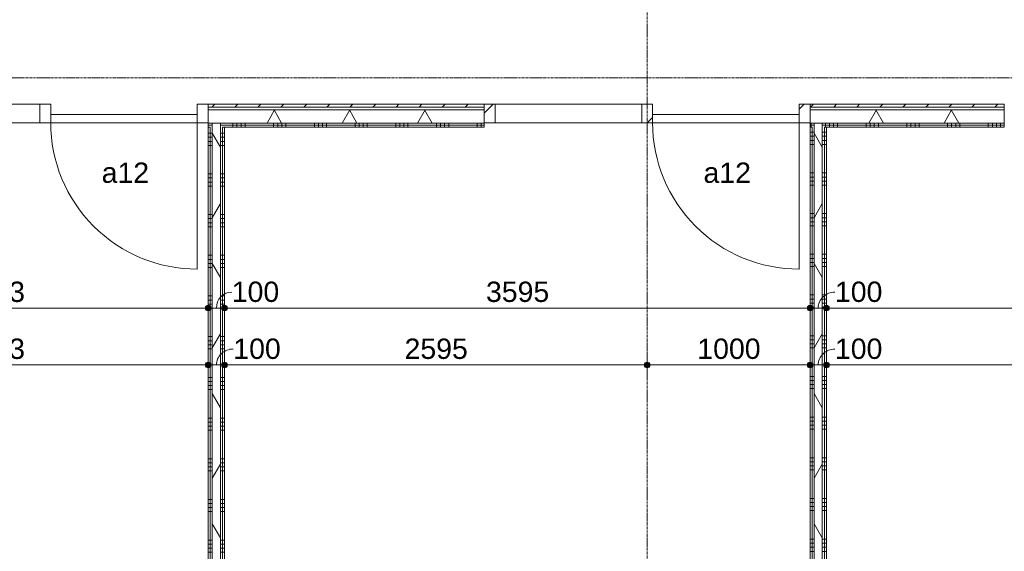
# Model space of a CAD drawing. Header units: millimetres. Extents: x 24169 to 70836, y -5250 to 32049.
# Tile 32 of 46: x 53397 to 59442, y 2491 to 5757. Entities that reach past the tile are written whole.
import ezdxf

# ---------------------------------------------------------------- set-up
doc = ezdxf.new("R2010")
doc.units = ezdxf.units.MM
doc.linetypes.add('stramien', pattern=[22.225, 12.7, -3.175, 3.175, -3.175])
doc.layers.add('00_Algemeen', color=7, linetype='Continuous', lineweight=9, true_color=0x00a600)
for name, color, linetype, lineweight in [('00_Algemeen-50', 7, 'Continuous', 9), ('22_Metselwerk', 7, 'Continuous', 18), ('30_Kozijnen-ramen-deuren', 7, 'Continuous', 9)]:
    doc.layers.add(name, color=color, linetype=linetype, lineweight=lineweight)
doc.styles.add('Arial_1', font='arial.ttf', dxfattribs={"height": 125})
doc.dimstyles.new('00_AEE_maatvoering_2_5mm', dxfattribs={"dimscale": 304.8, "dimtxt": 127.532425, "dimasz": 0.459318, "dimexe": 0.246063, "dimexo": 0.0625, "dimgap": 0, "dimtad": 1, "dimdec": 0, "dimzin": 0, "dimdsep": 46, "dimtxsty": 'Arial_1', "dimblk1": 'DOTSMALL', "dimblk2": 'DOTSMALL', "dimsah": 1, "dimcen": 0.09, "dimdle": 0.246063, "dimazin": 0, "dimtfac": 1, "dimtdec": 4, "dimtix": 1, "dimtmove": 0, "dimatfit": 3, "dimfxl": 0.246063, "dimfxlon": 1, "dimtvp": 1, "dimtolj": 1, "dimtzin": 0, "dimarcsym": 2})
doc.dimstyles.new('00_AEE_maatvoering_2_5mm_1', dxfattribs={"dimscale": 304.8, "dimtxt": 127.532425, "dimasz": 0.459318, "dimexe": 0.246063, "dimexo": 0.0625, "dimgap": 0, "dimtad": 1, "dimdec": 0, "dimzin": 0, "dimdsep": 46, "dimtxsty": 'Arial_1', "dimblk1": 'DOTSMALL', "dimblk2": 'DOTSMALL', "dimsah": 1, "dimcen": 0.09, "dimdle": 0.246063, "dimazin": 0, "dimtfac": 1, "dimtdec": 4, "dimtix": 1, "dimtmove": 1, "dimatfit": 3, "dimfxl": 0.246063, "dimfxlon": 1, "dimtvp": 1, "dimtolj": 1, "dimtzin": 0, "dimarcsym": 2})
pattern_1 = [(270, (55030.64, 5202.5), (250, 9e-13), []), (270, (55005.64, 5202.5), (250, 9e-13), []), (270, (54980.64, 5202.5), (250, 9e-13), []), (270, (54955.64, 5202.5), (250, 9e-13), [])]
pattern_2 = [(60, (30249.4, 0), (-346.41, 200), []), (120, (30249.4, 0), (-346.41, -200), [])]
pattern_3 = [(180, (54654.4, 2484.65), (-5e-13, -250), []), (180, (54654.4, 2509.65), (-5e-13, -250), []), (180, (54654.4, 2534.65), (-5e-13, -250), []), (180, (54654.4, 2559.65), (-5e-13, -250), [])]
pattern_4 = [(180, (58349.4, 2490.58), (-5e-13, -250), []), (180, (58349.4, 2515.58), (-5e-13, -250), []), (180, (58349.4, 2540.58), (-5e-13, -250), []), (180, (58349.4, 2565.58), (-5e-13, -250), [])]
pattern_5 = [(270, (60418.37, 5202.5), (250, 9e-13), []), (270, (60393.37, 5202.5), (250, 9e-13), []), (270, (60368.37, 5202.5), (250, 9e-13), []), (270, (60343.37, 5202.5), (250, 9e-13), [])]
pattern_6 = [(225, (27483, 5150), (106.066, -106.066), [])]

# ---------------------------------------------------------------- blocks, each defined once
blk = doc.blocks.new('32_AEE_VO_FIX_Binnendeuren - D_1800x2300_Deur_zijlicht rechts 900 lariks HPL grijs-V2-02 tweede verdieping - C')
at = {"layer": '30_Kozijnen-ramen-deuren', "true_color": 0xc0c0c0}
h = blk.add_hatch(dxfattribs=at)
h.set_pattern_fill('FP_58', color=9, style=0, pattern_type=2)
h.set_pattern_definition(pattern_6)
h.paths.add_polyline_path([(-517, 25.5), (-517, -88.5), (-450, -88.5), (-450, 25.5)])
h.paths.add_polyline_path([(1484, 25.5), (1417, 25.5), (1417, -88.5), (1484, -88.5), (1484, -52.5)])
h = blk.add_hatch(dxfattribs=at)
h.set_pattern_fill('FP_58', color=9, style=0, pattern_type=2)
h.set_pattern_definition(pattern_6)
h.paths.add_polyline_path([(450, 25.5), (450, -88.5), (517, -88.5), (517, 25.5)])
at = {"layer": '30_Kozijnen-ramen-deuren'}
for p, q in [((-450, 25.5), (-517, 25.5)), ((450, 25.5), (-450, 25.5)), ((-450, 25.5), (-450, -24.5)), ((-450, -88.5), (-450, 25.5)), ((450, -24.5), (450, 25.5)), ((517, 25.5), (450, 25.5)), ((450, 25.5), (450, -88.5)), ((1417, 25.5), (517, 25.5)), ((517, -88.5), (517, 25.5)), ((1417, 25.5), (1417, -88.5)), ((1484, 25.5), (1417, 25.5)), ((-450, -24.5), (450, -24.5)), ((-517, -88.5), (-450, -88.5)), ((450, -88.5), (517, -88.5)), ((517, -88.5), (1417, -88.5)), ((1417, -88.5), (1484, -88.5))]:
    blk.add_line(p, q, dxfattribs=at)
blk = doc.blocks.new('32_AEE_VO_FIX_Binnendeuren - D_1800x2300_Deur_zijlicht rechts 900 lariks HPL grijs-V3-02 tweede verdieping - C')
at = {"layer": '30_Kozijnen-ramen-deuren', "true_color": 0xc0c0c0}
h = blk.add_hatch(dxfattribs=at)
h.set_pattern_fill('FP_59', color=9, style=0, pattern_type=2)
h.set_pattern_definition([(225, (23788, 5150), (106.066, -106.066), [])])
h.paths.add_polyline_path([(-450, 25.5), (-517, 25.5), (-517, -88.5), (-450, -88.5), (-450, -52.5)])
h.paths.add_polyline_path([(1484, 25.5), (1417, 25.5), (1417, -88.5), (1484, -88.5), (1484, -52.5)])
at = {"layer": '30_Kozijnen-ramen-deuren'}
for p, q in [((-450, 25.5), (-517, 25.5)), ((450, 25.5), (-450, 25.5)), ((-450, 25.5), (-450, -24.5)), ((-450, -88.5), (-450, 25.5)), ((450, -24.5), (450, 25.5)), ((517, 25.5), (450, 25.5)), ((450, 25.5), (450, -88.5)), ((1417, 25.5), (517, 25.5)), ((517, -88.5), (517, 25.5)), ((1417, 25.5), (1417, -88.5)), ((1484, 25.5), (1417, 25.5)), ((-450, -24.5), (450, -24.5)), ((-517, -88.5), (-450, -88.5)), ((450, -88.5), (517, -88.5)), ((517, -88.5), (1417, -88.5)), ((1417, -88.5), (1484, -88.5))]:
    blk.add_line(p, q, dxfattribs=at)
blk = doc.blocks.new('30_AEE_VO_draairichting - 30_AEE_VO_draairichting-8193140-02 tweede verdieping - C')
at = {"layer": '30_Kozijnen-ramen-deuren'}
blk.add_line((-450, 900), (-450, 0), dxfattribs=at)
blk.add_arc((-450, 0), 900, 360, 90, dxfattribs=at)
blk = doc.blocks.new('DIMBLOCK44-02 tweede verdieping - C')
at = {"layer": '00_Algemeen-50', "transparency": 16777216}
h = blk.add_hatch(color=256, dxfattribs=at)
edge = h.paths.add_edge_path()
edge.add_arc((51911.9, 3985.7), 17.5, 0, 360)
h = blk.add_hatch(color=256, dxfattribs=at)
edge = h.paths.add_edge_path()
edge.add_arc((54554.4, 3985.7), 17.5, 0, 360)
for p, q in [((51911.9, 3985.7), (51911.9, 4060.7)), ((54554.4, 3985.7), (54554.4, 4060.7)), ((51911.9, 3985.7), (54554.4, 3985.7)), ((51911.9, 3985.7), (51911.9, 3910.7)), ((54554.4, 3985.7), (54554.4, 3910.7))]:
    blk.add_line(p, q, dxfattribs=at)
for centre in [(51911.9, 3985.7), (54554.4, 3985.7)]:
    blk.add_circle(centre, 17.5, dxfattribs=at)
at = {"layer": '00_Algemeen-50', "color": 0, "transparency": 16777216, "insert": (53040.9, 4148), "char_height": 125, "width": 461.471, "attachment_point": 1, "line_spacing_factor": 0.941778, "style": 'Arial_1'}
blk.add_mtext('2643', dxfattribs=at)
blk = doc.blocks.new('_DotSmall')
at = {"color": 0, "linetype": 'ByBlock', "const_width": 0.5}
blk.add_lwpolyline([(-0.0625, 0, 1), (0.0625, 0, 1)], format="xyb", close=True, dxfattribs=at)
blk = doc.blocks.new('DIMBLOCK45-02 tweede verdieping - C')
at = {"layer": '00_Algemeen-50', "transparency": 16777216}
h = blk.add_hatch(color=256, dxfattribs=at)
edge = h.paths.add_edge_path()
edge.add_arc((54554.4, 3985.7), 17.5, 0, 360)
h = blk.add_hatch(color=256, dxfattribs=at)
edge = h.paths.add_edge_path()
edge.add_arc((54654.4, 3985.7), 17.5, 0, 360)
for p, q in [((54554.4, 3985.7), (54554.4, 4060.7)), ((54654.4, 3985.7), (54654.4, 4060.7)), ((54554.4, 3985.7), (54654.4, 3985.7)), ((54554.4, 3985.7), (54554.4, 3910.7)), ((54654.4, 3985.7), (54654.4, 3910.7))]:
    blk.add_line(p, q, dxfattribs=at)
for centre in [(54554.4, 3985.7), (54654.4, 3985.7)]:
    blk.add_circle(centre, 17.5, dxfattribs=at)
blk.add_ellipse((54698.8, 3985.7), major_axis=(0, 98.1), ratio=0.962758, start_param=0, end_param=1.570796, dxfattribs=at)
at = {"layer": '00_Algemeen-50', "color": 0, "transparency": 16777216, "insert": (54698.8, 4148), "char_height": 125, "width": 346.103, "attachment_point": 1, "line_spacing_factor": 0.941778, "style": 'Arial_1'}
blk.add_mtext('100', dxfattribs=at)
blk = doc.blocks.new('DIMBLOCK46-02 tweede verdieping - C')
at = {"layer": '00_Algemeen-50', "transparency": 16777216}
h = blk.add_hatch(color=256, dxfattribs=at)
edge = h.paths.add_edge_path()
edge.add_arc((54654.4, 3985.7), 17.5, 0, 360)
h = blk.add_hatch(color=256, dxfattribs=at)
edge = h.paths.add_edge_path()
edge.add_arc((58249.4, 3985.7), 17.5, 0, 360)
for p, q in [((54654.4, 3985.7), (54654.4, 4060.7)), ((58249.4, 3985.7), (58249.4, 4060.7)), ((54654.4, 3985.7), (58249.4, 3985.7)), ((54654.4, 3985.7), (54654.4, 3910.7)), ((58249.4, 3985.7), (58249.4, 3910.7))]:
    blk.add_line(p, q, dxfattribs=at)
for centre in [(54654.4, 3985.7), (58249.4, 3985.7)]:
    blk.add_circle(centre, 17.5, dxfattribs=at)
at = {"layer": '00_Algemeen-50', "color": 0, "transparency": 16777216, "insert": (56259.6, 4148), "char_height": 125, "width": 461.471, "attachment_point": 1, "line_spacing_factor": 0.941778, "style": 'Arial_1'}
blk.add_mtext('3595', dxfattribs=at)
blk = doc.blocks.new('DIMBLOCK47-02 tweede verdieping - C')
at = {"layer": '00_Algemeen-50', "transparency": 16777216}
h = blk.add_hatch(color=256, dxfattribs=at)
edge = h.paths.add_edge_path()
edge.add_arc((58249.4, 3985.7), 17.5, 0, 360)
h = blk.add_hatch(color=256, dxfattribs=at)
edge = h.paths.add_edge_path()
edge.add_arc((58349.4, 3985.7), 17.5, 0, 360)
for p, q in [((58249.4, 3985.7), (58249.4, 4060.7)), ((58349.4, 3985.7), (58349.4, 4060.7)), ((58249.4, 3985.7), (58349.4, 3985.7)), ((58249.4, 3985.7), (58249.4, 3910.7)), ((58349.4, 3985.7), (58349.4, 3910.7))]:
    blk.add_line(p, q, dxfattribs=at)
for centre in [(58249.4, 3985.7), (58349.4, 3985.7)]:
    blk.add_circle(centre, 17.5, dxfattribs=at)
blk.add_ellipse((58402, 3985.7), major_axis=(102.6, 0), ratio=0.955753, start_param=1.570796, end_param=3.141593, dxfattribs=at)
at = {"layer": '00_Algemeen-50', "color": 0, "transparency": 16777216, "insert": (58402, 4148), "char_height": 125, "width": 346.103, "attachment_point": 1, "line_spacing_factor": 0.941778, "style": 'Arial_1'}
blk.add_mtext('100', dxfattribs=at)
blk = doc.blocks.new('DIMBLOCK48-02 tweede verdieping - C')
at = {"layer": '00_Algemeen-50', "transparency": 16777216}
h = blk.add_hatch(color=256, dxfattribs=at)
edge = h.paths.add_edge_path()
edge.add_arc((58349.4, 3985.7), 17.5, 0, 360)
h = blk.add_hatch(color=256, dxfattribs=at)
edge = h.paths.add_edge_path()
edge.add_arc((62582.3, 3985.7), 17.5, 0, 360)
for p, q in [((58349.4, 3985.7), (58349.4, 4060.7)), ((62582.3, 3985.7), (62582.3, 4060.7)), ((58349.4, 3985.7), (62582.3, 3985.7)), ((58349.4, 3985.7), (58349.4, 3910.7)), ((62582.3, 3985.7), (62582.3, 3910.7))]:
    blk.add_line(p, q, dxfattribs=at)
for centre in [(58349.4, 3985.7), (62582.3, 3985.7)]:
    blk.add_circle(centre, 17.5, dxfattribs=at)
at = {"layer": '00_Algemeen-50', "color": 0, "transparency": 16777216, "insert": (60273.6, 4148), "char_height": 125, "width": 461.471, "attachment_point": 1, "line_spacing_factor": 0.941778, "style": 'Arial_1'}
blk.add_mtext('4233', dxfattribs=at)
blk = doc.blocks.new('DIMBLOCK107-02 tweede verdieping - C')
at = {"layer": '00_Algemeen-50', "transparency": 16777216}
h = blk.add_hatch(color=256, dxfattribs=at)
edge = h.paths.add_edge_path()
edge.add_arc((51911.9, 3635.7), 17.5, 0, 360)
h = blk.add_hatch(color=256, dxfattribs=at)
edge = h.paths.add_edge_path()
edge.add_arc((54554.4, 3635.7), 17.5, 0, 360)
for p, q in [((51911.9, 3635.7), (51911.9, 3710.7)), ((54554.4, 3635.7), (54554.4, 3710.7)), ((51911.9, 3635.7), (54554.4, 3635.7)), ((51911.9, 3635.7), (51911.9, 3560.7)), ((54554.4, 3635.7), (54554.4, 3560.7))]:
    blk.add_line(p, q, dxfattribs=at)
for centre in [(51911.9, 3635.7), (54554.4, 3635.7)]:
    blk.add_circle(centre, 17.5, dxfattribs=at)
at = {"layer": '00_Algemeen-50', "color": 0, "transparency": 16777216, "insert": (53040.9, 3798), "char_height": 125, "width": 461.471, "attachment_point": 1, "line_spacing_factor": 0.941778, "style": 'Arial_1'}
blk.add_mtext('2643', dxfattribs=at)
blk = doc.blocks.new('DIMBLOCK108-02 tweede verdieping - C')
at = {"layer": '00_Algemeen-50', "transparency": 16777216}
h = blk.add_hatch(color=256, dxfattribs=at)
edge = h.paths.add_edge_path()
edge.add_arc((54554.4, 3635.7), 17.5, 0, 360)
h = blk.add_hatch(color=256, dxfattribs=at)
edge = h.paths.add_edge_path()
edge.add_arc((54654.4, 3635.7), 17.5, 0, 360)
for p, q in [((54554.4, 3635.7), (54554.4, 3710.7)), ((54654.4, 3635.7), (54654.4, 3710.7)), ((54554.4, 3635.7), (54654.4, 3635.7)), ((54554.4, 3635.7), (54554.4, 3560.7)), ((54654.4, 3635.7), (54654.4, 3560.7))]:
    blk.add_line(p, q, dxfattribs=at)
for centre in [(54554.4, 3635.7), (54654.4, 3635.7)]:
    blk.add_circle(centre, 17.5, dxfattribs=at)
blk.add_ellipse((54708.4, 3635.7), major_axis=(104, 0), ratio=0.943507, start_param=1.570796, end_param=3.141593, dxfattribs=at)
at = {"layer": '00_Algemeen-50', "color": 0, "transparency": 16777216, "insert": (54708.4, 3798), "char_height": 125, "width": 346.103, "attachment_point": 1, "line_spacing_factor": 0.941778, "style": 'Arial_1'}
blk.add_mtext('100', dxfattribs=at)
blk = doc.blocks.new('DIMBLOCK109-02 tweede verdieping - C')
at = {"layer": '00_Algemeen-50', "transparency": 16777216}
h = blk.add_hatch(color=256, dxfattribs=at)
edge = h.paths.add_edge_path()
edge.add_arc((54654.4, 3635.7), 17.5, 0, 360)
h = blk.add_hatch(color=256, dxfattribs=at)
edge = h.paths.add_edge_path()
edge.add_arc((57249.4, 3635.7), 17.5, 0, 360)
for p, q in [((54654.4, 3635.7), (54654.4, 3710.7)), ((57249.4, 3635.7), (57249.4, 3710.7)), ((54654.4, 3635.7), (57249.4, 3635.7)), ((54654.4, 3635.7), (54654.4, 3560.7)), ((57249.4, 3635.7), (57249.4, 3560.7))]:
    blk.add_line(p, q, dxfattribs=at)
for centre in [(54654.4, 3635.7), (57249.4, 3635.7)]:
    blk.add_circle(centre, 17.5, dxfattribs=at)
at = {"layer": '00_Algemeen-50', "color": 0, "transparency": 16777216, "insert": (55759.6, 3798), "char_height": 125, "width": 461.471, "attachment_point": 1, "line_spacing_factor": 0.941778, "style": 'Arial_1'}
blk.add_mtext('2595', dxfattribs=at)
blk = doc.blocks.new('DIMBLOCK110-02 tweede verdieping - C')
at = {"layer": '00_Algemeen-50', "transparency": 16777216}
h = blk.add_hatch(color=256, dxfattribs=at)
edge = h.paths.add_edge_path()
edge.add_arc((57249.4, 3635.7), 17.5, 0, 360)
h = blk.add_hatch(color=256, dxfattribs=at)
edge = h.paths.add_edge_path()
edge.add_arc((58249.4, 3635.7), 17.5, 0, 360)
for p, q in [((57249.4, 3635.7), (57249.4, 3710.7)), ((58249.4, 3635.7), (58249.4, 3710.7)), ((57249.4, 3635.7), (58249.4, 3635.7)), ((57249.4, 3635.7), (57249.4, 3560.7)), ((58249.4, 3635.7), (58249.4, 3560.7))]:
    blk.add_line(p, q, dxfattribs=at)
for centre in [(57249.4, 3635.7), (58249.4, 3635.7)]:
    blk.add_circle(centre, 17.5, dxfattribs=at)
at = {"layer": '00_Algemeen-50', "color": 0, "transparency": 16777216, "insert": (57557.1, 3798), "char_height": 125, "width": 461.471, "attachment_point": 1, "line_spacing_factor": 0.941778, "style": 'Arial_1'}
blk.add_mtext('1000', dxfattribs=at)
blk = doc.blocks.new('DIMBLOCK111-02 tweede verdieping - C')
at = {"layer": '00_Algemeen-50', "transparency": 16777216}
h = blk.add_hatch(color=256, dxfattribs=at)
edge = h.paths.add_edge_path()
edge.add_arc((58249.4, 3635.7), 17.5, 0, 360)
h = blk.add_hatch(color=256, dxfattribs=at)
edge = h.paths.add_edge_path()
edge.add_arc((58349.4, 3635.7), 17.5, 0, 360)
for p, q in [((58249.4, 3635.7), (58249.4, 3710.7)), ((58349.4, 3635.7), (58349.4, 3710.7)), ((58249.4, 3635.7), (58349.4, 3635.7)), ((58249.4, 3635.7), (58249.4, 3560.7)), ((58349.4, 3635.7), (58349.4, 3560.7))]:
    blk.add_line(p, q, dxfattribs=at)
for centre in [(58249.4, 3635.7), (58349.4, 3635.7)]:
    blk.add_circle(centre, 17.5, dxfattribs=at)
blk.add_ellipse((58402, 3635.7), major_axis=(102.6, 0), ratio=0.955753, start_param=1.570796, end_param=3.141593, dxfattribs=at)
at = {"layer": '00_Algemeen-50', "color": 0, "transparency": 16777216, "insert": (58402, 3798), "char_height": 125, "width": 346.103, "attachment_point": 1, "line_spacing_factor": 0.941778, "style": 'Arial_1'}
blk.add_mtext('100', dxfattribs=at)
blk = doc.blocks.new('DIMBLOCK112-02 tweede verdieping - C')
at = {"layer": '00_Algemeen-50', "transparency": 16777216}
h = blk.add_hatch(color=256, dxfattribs=at)
edge = h.paths.add_edge_path()
edge.add_arc((58349.4, 3635.7), 17.5, 0, 360)
h = blk.add_hatch(color=256, dxfattribs=at)
edge = h.paths.add_edge_path()
edge.add_arc((62582.3, 3635.7), 17.5, 0, 360)
for p, q in [((58349.4, 3635.7), (58349.4, 3710.7)), ((62582.3, 3635.7), (62582.3, 3710.7)), ((58349.4, 3635.7), (62582.3, 3635.7)), ((58349.4, 3635.7), (58349.4, 3560.7)), ((62582.3, 3635.7), (62582.3, 3560.7))]:
    blk.add_line(p, q, dxfattribs=at)
for centre in [(58349.4, 3635.7), (62582.3, 3635.7)]:
    blk.add_circle(centre, 17.5, dxfattribs=at)
at = {"layer": '00_Algemeen-50', "color": 0, "transparency": 16777216, "insert": (60273.6, 3798), "char_height": 125, "width": 461.471, "attachment_point": 1, "line_spacing_factor": 0.941778, "style": 'Arial_1'}
blk.add_mtext('4233', dxfattribs=at)

msp = doc.modelspace()

# ---------------------------------------------------------------- hatches: boundary and pattern name
at = {"layer": '22_Metselwerk', "lineweight": 9}
h = msp.add_hatch(dxfattribs=at)
h.set_pattern_fill('FP_11', color=256, angle=60, style=0, pattern_type=2)
h.set_pattern_definition(pattern_2)
h.paths.add_polyline_path([(58324.4, 5122.5), (58324.4, 5202.5), (58249.4, 5202.5), (58249.4, 5122.5), (58274.4, 5122.5)])
h.paths.add_polyline_path([(56248.4, 5122.5), (56248.4, 5202.5), (54554.4, 5202.5), (54554.4, 5122.5), (54629.4, 5122.5)])
h.paths.add_polyline_path([(51911.9, 5122.5), (52553.4, 5122.5), (52553.4, 5202.5), (51886.9, 5202.5), (51886.9, 5122.5)])
at = {"layer": '22_Metselwerk', "lineweight": 9, "true_color": 0xc0c0c0}
h = msp.add_hatch(dxfattribs=at)
h.set_pattern_fill('FP_127', color=9, angle=45, style=0, pattern_type=2)
h.set_pattern_definition([(45, (57386.37, 5202.5), (-70.7107, 70.7107), [])])
h.paths.add_polyline_path([(62705.3, 5220.5), (62723.3, 5220.5), (62723.3, 5238.5), (61442.8, 5238.5), (61442.8, 5220.5)])
h.paths.add_polyline_path([(59441.8, 5220.5), (59441.8, 5238.5), (58249.4, 5238.5), (58249.4, 5220.5), (59026.7, 5220.5)])
h.paths.add_polyline_path([(56248.4, 5220.5), (56248.4, 5238.5), (54554.4, 5238.5), (54554.4, 5220.5)])
h.paths.add_polyline_path([(52553.4, 5220.5), (52553.4, 5238.5), (52049.4, 5238.5), (52049.4, 5220.5)])
at = {"layer": '22_Metselwerk', "lineweight": 9}
h = msp.add_hatch(dxfattribs=at)
h.set_pattern_fill('FP_126', color=256, style=0, pattern_type=2)
h.set_pattern_definition([(360, (57386.369, 5202.5), (3e-14, 25), [])])
h.paths.add_polyline_path([(62687.3, 5202.5), (62705.3, 5202.5), (62705.3, 5220.5), (61442.8, 5220.5), (61442.8, 5202.5)])
h.paths.add_polyline_path([(59441.8, 5202.5), (59441.8, 5220.5), (58249.4, 5220.5), (58249.4, 5202.5), (59026.7, 5202.5)])
h.paths.add_polyline_path([(56248.4, 5202.5), (56248.4, 5220.5), (54554.4, 5220.5), (54554.4, 5202.5)])
h.paths.add_polyline_path([(52049.4, 5202.5), (52553.4, 5202.5), (52553.4, 5220.5), (52049.4, 5220.5)])
h = msp.add_hatch(dxfattribs=at)
h.set_pattern_fill('FP_11', color=256, angle=60, style=0, pattern_type=2)
h.set_pattern_definition(pattern_2)
h.paths.add_polyline_path([(62607.3, 5122.5), (62687.3, 5122.5), (62687.3, 5202.5), (61442.8, 5202.5), (61442.8, 5122.5)])
h.paths.add_polyline_path([(59026.7, 5122.5), (59441.8, 5122.5), (59441.8, 5202.5), (58324.4, 5202.5), (58324.4, 5122.5), (58349.4, 5122.5)])
h = msp.add_hatch(dxfattribs=at)
h.set_pattern_fill('FP_22', color=256, angle=-270, style=0, pattern_type=2)
h.set_pattern_definition(pattern_1)
h.paths.add_polyline_path([(58274.4, 5110), (58274.4, 5122.5), (58249.4, 5122.5), (58249.4, 5110)])
h.paths.add_polyline_path([(56248.4, 5110), (56248.4, 5122.5), (54629.4, 5122.5), (54629.4, 5110)])
h.paths.add_polyline_path([(54554.4, 5110), (54579.4, 5110), (54579.4, 5122.5), (54554.4, 5122.5)])
h.paths.add_polyline_path([(52553.4, 5110), (52553.4, 5122.5), (51886.9, 5122.5), (51886.9, 5110), (51911.9, 5110)])
h = msp.add_hatch(dxfattribs=at)
h.set_pattern_fill('FP_22', color=256, angle=-270, style=0, pattern_type=2)
h.set_pattern_definition(pattern_1)
h.paths.add_polyline_path([(58274.4, 5097.5), (58274.4, 5110), (58249.4, 5110), (58249.4, 5097.5), (58261.9, 5097.5)])
h.paths.add_polyline_path([(56248.4, 5097.5), (56248.4, 5110), (54629.4, 5110), (54629.4, 5097.5), (54654.4, 5097.5)])
h.paths.add_polyline_path([(54579.4, 5097.5), (54579.4, 5110), (54554.4, 5110), (54554.4, 5097.5), (54566.9, 5097.5)])
h.paths.add_polyline_path([(51911.9, 5097.5), (52553.4, 5097.5), (52553.4, 5110), (51899.4, 5110), (51899.4, 5097.5)])
h = msp.add_hatch(dxfattribs=at)
h.set_pattern_fill('FP_30', color=256, angle=90, style=0, pattern_type=2)
h.set_pattern_definition(pattern_3)
h.paths.add_polyline_path([(54566.9, -328.2), (54566.9, 5097.5), (54554.4, 5097.5), (54554.4, -328.2)])
h = msp.add_hatch(dxfattribs=at)
h.set_pattern_fill('FP_30', color=256, angle=90, style=0, pattern_type=2)
h.set_pattern_definition(pattern_3)
h.paths.add_polyline_path([(54579.4, -328.2), (54579.4, 5097.5), (54566.9, 5097.5), (54566.9, -328.2)])
h = msp.add_hatch(dxfattribs=at)
h.set_pattern_fill('FP_11', color=256, angle=60, style=0, pattern_type=2)
h.set_pattern_definition(pattern_2)
h.paths.add_polyline_path([(54629.4, -328.2), (54629.4, 5122.5), (54579.4, 5122.5), (54579.4, -328.2)])
h = msp.add_hatch(dxfattribs=at)
h.set_pattern_fill('FP_30', color=256, angle=90, style=0, pattern_type=2)
h.set_pattern_definition(pattern_3)
h.paths.add_polyline_path([(54641.9, -328.2), (54641.9, 5097.5), (54629.4, 5097.5), (54629.4, -328.2)])
h = msp.add_hatch(dxfattribs=at)
h.set_pattern_fill('FP_30', color=256, angle=90, style=0, pattern_type=2)
h.set_pattern_definition(pattern_3)
h.paths.add_polyline_path([(54654.4, -328.2), (54654.4, 5097.5), (54641.9, 5097.5), (54641.9, -328.2)])
h = msp.add_hatch(dxfattribs=at)
h.set_pattern_fill('FP_31', color=256, angle=90, style=0, pattern_type=2)
h.set_pattern_definition(pattern_4)
h.paths.add_polyline_path([(58249.4, -316.3), (58261.9, -316.3), (58261.9, 5097.5), (58249.4, 5097.5), (58249.4, -129.9)])
h = msp.add_hatch(dxfattribs=at)
h.set_pattern_fill('FP_31', color=256, angle=90, style=0, pattern_type=2)
h.set_pattern_definition(pattern_4)
h.paths.add_polyline_path([(58261.9, -316.3), (58274.4, -316.3), (58274.4, 5097.5), (58261.9, 5097.5), (58261.9, -129.9)])
h = msp.add_hatch(dxfattribs=at)
h.set_pattern_fill('FP_11', color=256, angle=60, style=0, pattern_type=2)
h.set_pattern_definition(pattern_2)
h.paths.add_polyline_path([(58324.4, -316.3), (58324.4, 5122.5), (58274.4, 5122.5), (58274.4, -316.3)])
h = msp.add_hatch(dxfattribs=at)
h.set_pattern_fill('FP_32', color=256, angle=-270, style=0, pattern_type=2)
h.set_pattern_definition(pattern_5)
h.paths.add_polyline_path([(62594.8, 5110), (62607.3, 5110), (62607.3, 5122.5), (61442.8, 5122.5), (61442.8, 5110)])
h.paths.add_polyline_path([(58324.4, 5110), (59441.8, 5110), (59441.8, 5122.5), (58324.4, 5122.5)])
h = msp.add_hatch(dxfattribs=at)
h.set_pattern_fill('FP_31', color=256, angle=90, style=0, pattern_type=2)
h.set_pattern_definition(pattern_4)
h.paths.add_polyline_path([(58336.9, -316.3), (58336.9, 5110), (58324.4, 5110), (58324.4, -316.3)])
h = msp.add_hatch(dxfattribs=at)
h.set_pattern_fill('FP_32', color=256, angle=-270, style=0, pattern_type=2)
h.set_pattern_definition(pattern_5)
h.paths.add_polyline_path([(62582.3, 5097.5), (62594.8, 5097.5), (62594.8, 5110), (61442.8, 5110), (61442.8, 5097.5)])
h.paths.add_polyline_path([(58349.4, 5097.5), (59441.8, 5097.5), (59441.8, 5110), (58336.9, 5110), (58336.9, 5097.5)])
h = msp.add_hatch(dxfattribs=at)
h.set_pattern_fill('FP_31', color=256, angle=90, style=0, pattern_type=2)
h.set_pattern_definition(pattern_4)
h.paths.add_polyline_path([(58336.9, -316.3), (58349.4, -316.3), (58349.4, 5097.5), (58336.9, 5097.5), (58336.9, -129.9)])

# ---------------------------------------------------------------- linework, layer by layer
at = {"layer": '00_Algemeen', "color": 150, "linetype": 'stramien', "true_color": 0x0080ff}
for p, q in [((57249.4, -4950.1), (57249.4, 31749.5)), ((68718, 5400), (24734, 5400))]:
    msp.add_line(p, q, dxfattribs=at)
at = {"layer": '22_Metselwerk'}
for p, q in [((54554.4, 5238.5), (54554.4, 5110)), ((56248.4, 5238.5), (54554.4, 5238.5)), ((56248.4, 5110), (56248.4, 5238.5)), ((58249.4, 5238.5), (58249.4, 5110)), ((59441.8, 5238.5), (58249.4, 5238.5)), ((59441.8, 5110), (59441.8, 5238.5)), ((54579.4, 5110), (54554.4, 5110)), ((54579.4, -328.2), (54579.4, 5110)), ((56248.4, 5110), (54629.4, 5110)), ((54629.4, -328.2), (54629.4, 5110)), ((58274.4, 5110), (58249.4, 5110)), ((58274.4, -316.3), (58274.4, 5110)), ((58324.4, -316.3), (58324.4, 5110)), ((59441.8, 5110), (58324.4, 5110))]:
    msp.add_line(p, q, dxfattribs=at)
at = {"layer": '22_Metselwerk', "lineweight": 9}
for p, q in [((56248.4, 5220.5), (54554.4, 5220.5)), ((56248.4, 5202.5), (54554.4, 5202.5)), ((59441.8, 5220.5), (58249.4, 5220.5)), ((59441.8, 5202.5), (58249.4, 5202.5)), ((56248.4, 5122.5), (54554.4, 5122.5)), ((54554.4, 5110), (54554.4, -328.2)), ((54566.9, 5097.5), (54554.4, 5097.5)), ((54566.9, -328.2), (54566.9, 5097.5)), ((54579.4, 5122.5), (54579.4, 5110)), ((54629.4, 5122.5), (54629.4, 5110)), ((54641.9, 5097.5), (56248.4, 5097.5)), ((54641.9, -328.2), (54641.9, 5097.5)), ((54654.4, -328.2), (54654.4, 5097.5)), ((56248.4, 5097.5), (56248.4, 5110)), ((59441.8, 5122.5), (58249.4, 5122.5)), ((58249.4, 5110), (58249.4, -316.3)), ((58261.9, 5097.5), (58249.4, 5097.5)), ((58261.9, -316.3), (58261.9, 5097.5)), ((58274.4, 5122.5), (58274.4, 5110)), ((58324.4, 5122.5), (58324.4, 5110)), ((58336.9, -316.3), (58336.9, 5097.5)), ((58336.9, 5097.5), (59441.8, 5097.5)), ((58349.4, -316.3), (58349.4, 5097.5)), ((59441.8, 5097.5), (59441.8, 5110))]:
    msp.add_line(p, q, dxfattribs=at)

# ---------------------------------------------------------------- block references
at = {"layer": '30_Kozijnen-ramen-deuren', "rotation": 180}
for name, p in [('32_AEE_VO_FIX_Binnendeuren - D_1800x2300_Deur_zijlicht rechts 900 lariks HPL grijs-V3-02 tweede verdieping - C', (54037.4, 5150)), ('32_AEE_VO_FIX_Binnendeuren - D_1800x2300_Deur_zijlicht rechts 900 lariks HPL grijs-V2-02 tweede verdieping - C', (57732.4, 5150)), ('30_AEE_VO_draairichting - 30_AEE_VO_draairichting-8193140-02 tweede verdieping - C', (54037.4, 5124.5)), ('30_AEE_VO_draairichting - 30_AEE_VO_draairichting-8193140-02 tweede verdieping - C', (57732.4, 5124.5))]:
    msp.add_blockref(name, p, dxfattribs=at)

# ---------------------------------------------------------------- texts
at = {"layer": '00_Algemeen', "color": 7, "char_height": 125, "width": 348.734, "attachment_point": 1, "style": 'Arial_1'}
for insert in [(53900.1, 4879.8), (57595.1, 4879.8)]:
    msp.add_mtext('a12', dxfattribs=dict(at, insert=insert))

# ---------------------------------------------------------------- dimensions: what is measured, and where the dimension line sits
at = {"layer": '00_Algemeen', "color": 7}
for base, p1, p2, override, picture, middle in [((54554.3926228, 3985.7224587), (51911.8926228, 4060.7224587), (54554.3926228, 4060.7224587), {"dimpost": '<>', "dimfxl": 2642.5}, 'DIMBLOCK44-02 tweede verdieping - C', (53233.1426228, 4049.5440825)), ((58249.4, 3985.7), (54654.4, 4060.7), (58249.4, 4060.7), {"dimpost": '<>', "dimfxl": 3595}, 'DIMBLOCK46-02 tweede verdieping - C', (56451.9, 4049.6)), ((62582.3, 3985.7), (58349.4, 4060.7), (62582.3, 4060.7), {"dimpost": '<>', "dimfxl": 4232.952787}, 'DIMBLOCK48-02 tweede verdieping - C', (60465.9, 4049.6)), ((54554.3926228, 3635.7224587), (51911.8926228, 3710.7224587), (54554.3926228, 3710.7224587), {"dimpost": '<>', "dimfxl": 2642.5}, 'DIMBLOCK107-02 tweede verdieping - C', (53233.1426228, 3699.5440825)), ((57249.4, 3635.7), (54654.4, 3710.7), (57249.4, 3710.7), {"dimpost": '<>', "dimfxl": 2595.000001}, 'DIMBLOCK109-02 tweede verdieping - C', (55951.9, 3699.5)), ((58249.4, 3635.7), (57249.4, 3710.7), (58249.4, 3710.7), {"dimpost": '<>', "dimfxl": 999.999999}, 'DIMBLOCK110-02 tweede verdieping - C', (57749.4, 3699.5)), ((62582.3, 3635.7), (58349.4, 3710.7), (62582.3, 3710.7), {"dimpost": '<>', "dimfxl": 4232.952787}, 'DIMBLOCK112-02 tweede verdieping - C', (60465.9, 3699.6))]:
    dim = msp.add_linear_dim(base=base, p1=p1, p2=p2, dimstyle='00_AEE_maatvoering_2_5mm', override=override, dxfattribs=at)
    dim.commit()
    dim.dimension.update_dxf_attribs({"geometry": picture, "text_midpoint": middle})
for base, p1, p2, picture, middle in [((54654.4, 3985.7), (54554.4, 4060.7), (54654.4, 4060.7), 'DIMBLOCK45-02 tweede verdieping - C', (54871.9, 4064.7)), ((58349.4, 3985.7), (58249.4, 4060.7), (58349.4, 4060.7), 'DIMBLOCK47-02 tweede verdieping - C', (58575.1, 4064.7)), ((54654.4, 3635.7), (54554.4, 3710.7), (54654.4, 3710.7), 'DIMBLOCK108-02 tweede verdieping - C', (54881.4, 3714.7)), ((58349.4, 3635.7), (58249.4, 3710.7), (58349.4, 3710.7), 'DIMBLOCK111-02 tweede verdieping - C', (58575.1, 3714.7))]:
    dim = msp.add_linear_dim(base=base, p1=p1, p2=p2, dimstyle='00_AEE_maatvoering_2_5mm_1', override={"dimpost": '<>', "dimfxl": 100}, dxfattribs=at)
    dim.commit()
    dim.dimension.update_dxf_attribs({"geometry": picture, "text_midpoint": middle, "dimtype": 160})

doc.saveas('drawing.dxf')
